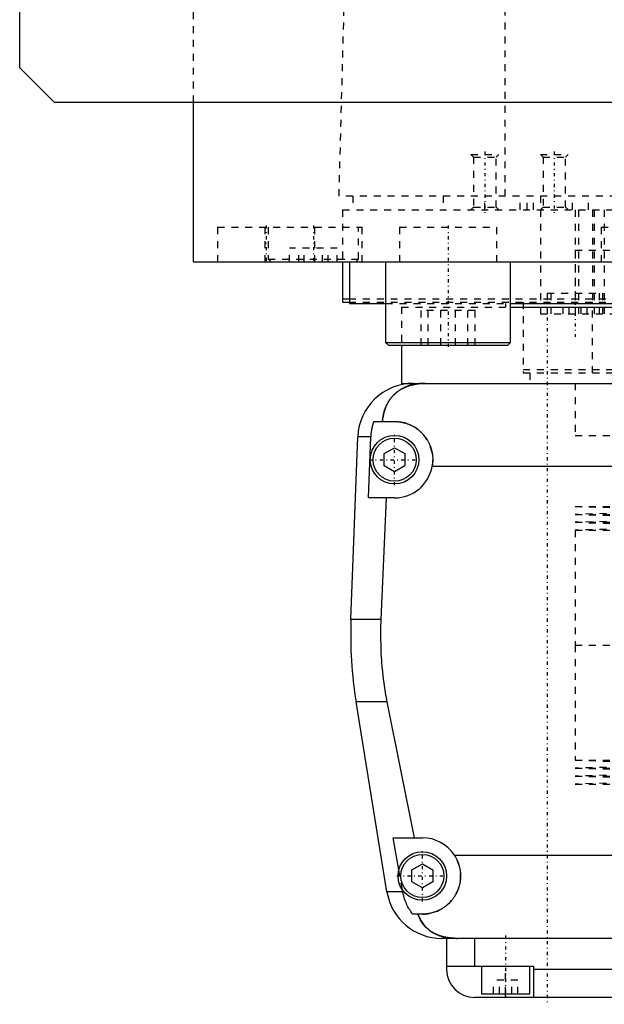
# Model space of a CAD drawing. Extents: x -125 to 125, y -136 to 719.
# Tile 1 of 12: x -125 to -41, y -82 to 60. Entities that reach past the tile are written whole.
import ezdxf

# ---------------------------------------------------------------- set-up
doc = ezdxf.new("R2010")
doc.units = 0
doc.linetypes.add('CENTER', pattern=[1.5, 0.45, -0.5, 0.05, -0.5])
doc.linetypes.add('DASHED', pattern=[2, 1, -1])
for name, color, linetype in [('AM_0', 7, 'CONTINUOUS'), ('AM_3', 7, 'DASHED'), ('AM_7', 7, 'CENTER')]:
    doc.layers.add(name, color=color, linetype=linetype)

msp = doc.modelspace()

# ---------------------------------------------------------------- linework, layer by layer
at = {"layer": 'AM_0', "color": 7, "linetype": 'CONTINUOUS'}
for p, q in [((-125, 53), (-125, 383)), ((-120, 48), (-125, 53)), ((120, 48), (-120, 48)), ((-100, 48), (-100, 25)), ((-100, 25), (100, 25)), ((-88.79, 25.01), (-88.79, 25)), ((-78.5, 25), (-78.5, 19.2)), ((-77.5, 25), (-77.5, 19)), ((-72.29, 25), (-72.29, 13.4)), ((-54.29, 13.4), (-54.29, 25)), ((-78.5, 19.7), (-77.56, 19.7)), ((-78.5, 19.2), (-77.56, 19.2)), ((-77.5, 19), (-72.29, 19)), ((-54.3, 18.5), (54.3, 18.5)), ((-54.29, 19), (54.29, 19)), ((-72.29, 13.4), (-71.89, 13)), ((-72.29, 13.4), (-54.29, 13.4)), ((-71.89, 13), (-54.69, 13)), ((-70, 13), (-70, 7.5)), ((-54.69, 13), (-54.29, 13.4)), ((-70, 7.5), (-66.56, 7.5)), ((-68.3, 7.5), (68.3, 7.5)), ((-73.97, 2), (-71, 2)), ((-77.28, -26.54), (-76.29, -0.2)), ((-74.4, -0.2), (-76.29, -0.2)), ((-74.75, -9), (-74.4, -0.2)), ((-72.5, -2.63), (-71, -1.77)), ((-72.5, -4.37), (-72.5, -2.63)), ((-71, -1.77), (-69.5, -2.63)), ((-69.5, -2.63), (-69.5, -4.37)), ((-71, -5.23), (-72.5, -4.37)), ((-69.5, -4.37), (-71, -5.23)), ((65.59, -4.5), (-65.59, -4.5)), ((-71, -9), (-74.75, -9)), ((-72.2, -9), (-72.97, -26.54)), ((-72.97, -26.54), (-77.28, -26.54)), ((-72.1, -65.78), (-76.54, -38.4)), ((-72.1, -38.4), (-76.54, -38.4)), ((-72.1, -38.4), (-68.19, -58)), ((-70.39, -62.62), (-71.21, -58)), ((-71.21, -58), (-67, -58)), ((-62.39, -60.5), (62.39, -60.5)), ((-68.5, -62.63), (-67, -61.77)), ((-67, -61.77), (-65.5, -62.63)), ((-68.5, -64.37), (-68.5, -62.63)), ((-65.5, -62.63), (-65.5, -64.37)), ((-67, -65.23), (-68.5, -64.37)), ((-65.5, -64.37), (-67, -65.23)), ((-69.82, -65.78), (-72.1, -65.78)), ((-69.82, -65.78), (-69.87, -65.5)), ((-67, -69), (-68.39, -69)), ((64.2, -72.5), (-64.2, -72.5)), ((-63.5, -72.5), (-63.5, -77)), ((-59.5, -72.5), (-59.5, -76.5)), ((-63.5, -76.5), (-51, -76.5)), ((-58.5, -76.5), (-58.5, -80.5)), ((-51.5, -80.5), (-51.5, -76.5)), ((-51, -76.5), (-51, -81)), ((51, -77), (-51, -77)), ((-58.5, -80.5), (-51.5, -80.5)), ((-55, -81), (-55, -80.5)), ((59.5, -81), (-59.5, -81))]:
    msp.add_line(p, q, dxfattribs=at)
for points in [[(-66.56, 7.5, 0), (-66.61, 7.5, 0), (-66.7, 7.5, 0), (-66.8, 7.5, 0), (-66.84, 7.5, 0), (-66.89, 7.49, 0), (-66.98, 7.49, 0), (-67.08, 7.49, 0), (-67.17, 7.48, 0), (-67.26, 7.47, 0), (-67.35, 7.47, 0), (-67.4, 7.46, 0), (-67.45, 7.46, 0), (-67.54, 7.45, 0), (-67.63, 7.44, 0), (-67.72, 7.42, 0), (-67.82, 7.41, 0), (-67.91, 7.4, 0), (-67.95, 7.39, 0), (-68, 7.38, 0), (-68.09, 7.37, 0), (-68.18, 7.35, 0), (-68.23, 7.34, 0), (-68.27, 7.33, 0), (-68.36, 7.31, 0), (-68.45, 7.29, 0), (-68.49, 7.28, 0), (-68.53, 7.27, 0), (-68.62, 7.24, 0), (-68.71, 7.22, 0), (-68.79, 7.2, 0), (-68.88, 7.17, 0), (-68.96, 7.14, 0), (-69, 7.13, 0), (-69.04, 7.11, 0), (-69.13, 7.08, 0), (-69.21, 7.05, 0), (-69.29, 7.02, 0), (-69.37, 6.99, 0), (-69.45, 6.96, 0), (-69.49, 6.94, 0), (-69.53, 6.92, 0), (-69.6, 6.89, 0), (-69.68, 6.85, 0), (-69.76, 6.81, 0), (-69.83, 6.77, 0), (-69.91, 6.74, 0), (-69.94, 6.72, 0), (-69.98, 6.69, 0), (-70.05, 6.65, 0), (-70.12, 6.61, 0), (-70.19, 6.57, 0), (-70.26, 6.52, 0), (-70.33, 6.48, 0), (-70.37, 6.46, 0), (-70.4, 6.43, 0), (-70.47, 6.39, 0), (-70.53, 6.34, 0), (-70.6, 6.29, 0), (-70.66, 6.24, 0), (-70.72, 6.19, 0), (-70.75, 6.17, 0), (-70.78, 6.14, 0), (-70.84, 6.09, 0), (-70.9, 6.04, 0), (-70.93, 6.01, 0), (-70.96, 5.98, 0), (-71.02, 5.93, 0), (-71.08, 5.87, 0), (-71.1, 5.85, 0), (-71.13, 5.82, 0), (-71.19, 5.76, 0), (-71.24, 5.71, 0), (-71.29, 5.65, 0), (-71.34, 5.59, 0), (-71.4, 5.53, 0), (-71.42, 5.5, 0), (-71.45, 5.47, 0), (-71.5, 5.41, 0), (-71.54, 5.35, 0), (-71.59, 5.28, 0), (-71.64, 5.22, 0), (-71.68, 5.16, 0), (-71.71, 5.12, 0), (-71.73, 5.09, 0), (-71.77, 5.02, 0), (-71.82, 4.96, 0), (-71.86, 4.89, 0), (-71.9, 4.82, 0), (-71.94, 4.75, 0), (-71.96, 4.72, 0), (-71.98, 4.68, 0), (-72.02, 4.61, 0), (-72.06, 4.54, 0), (-72.1, 4.46, 0), (-72.13, 4.39, 0), (-72.17, 4.32, 0), (-72.18, 4.28, 0), (-72.2, 4.24, 0), (-72.24, 4.16, 0), (-72.27, 4.09, 0), (-72.3, 4.01, 0), (-72.33, 3.93, 0), (-72.36, 3.85, 0), (-72.37, 3.81, 0), (-72.39, 3.77, 0), (-72.42, 3.69, 0), (-72.44, 3.61, 0), (-72.46, 3.57, 0), (-72.47, 3.52, 0), (-72.49, 3.44, 0), (-72.52, 3.36, 0), (-72.53, 3.32, 0), (-72.54, 3.27, 0), (-72.56, 3.19, 0), (-72.58, 3.1, 0), (-72.6, 3.02, 0), (-72.62, 2.93, 0), (-72.63, 2.84, 0), (-72.64, 2.8, 0), (-72.65, 2.76, 0), (-72.66, 2.67, 0), (-72.68, 2.58, 0), (-72.72, 2.27, 0), (-72.74, 2, 0)], [(-74.4, -0.2, 0), (-74.39, -0.14, 0), (-74.39, -0.02, 0), (-74.38, 0.1, 0), (-74.37, 0.16, 0), (-74.37, 0.23, 0), (-74.35, 0.35, 0), (-74.34, 0.47, 0), (-74.32, 0.6, 0), (-74.3, 0.72, 0), (-74.28, 0.85, 0), (-74.27, 0.91, 0), (-74.26, 0.97, 0), (-74.23, 1.1, 0), (-74.2, 1.22, 0), (-74.17, 1.34, 0), (-74.14, 1.47, 0), (-74.1, 1.59, 0), (-74.09, 1.65, 0), (-74.07, 1.71, 0), (-74.03, 1.83, 0), (-73.99, 1.94, 0), (-73.97, 2, 0)], [(-71, 2, 0), (-70.96, 2, 0), (-70.87, 2, 0), (-70.78, 2, 0), (-70.73, 1.99, 0), (-70.69, 1.99, 0), (-70.6, 1.99, 0), (-70.51, 1.98, 0), (-70.42, 1.97, 0), (-70.33, 1.96, 0), (-70.24, 1.95, 0), (-70.19, 1.94, 0), (-70.15, 1.93, 0), (-70.06, 1.92, 0), (-69.97, 1.9, 0), (-69.88, 1.88, 0), (-69.79, 1.86, 0), (-69.7, 1.84, 0), (-69.65, 1.83, 0), (-69.61, 1.82, 0), (-69.52, 1.8, 0), (-69.43, 1.77, 0), (-69.38, 1.76, 0), (-69.34, 1.74, 0), (-69.25, 1.72, 0), (-69.17, 1.69, 0), (-69.12, 1.67, 0), (-69.08, 1.65, 0), (-68.99, 1.62, 0), (-68.91, 1.59, 0), (-68.82, 1.55, 0), (-68.74, 1.51, 0), (-68.66, 1.48, 0), (-68.61, 1.46, 0), (-68.57, 1.44, 0), (-68.49, 1.39, 0), (-68.41, 1.35, 0), (-68.33, 1.31, 0), (-68.25, 1.26, 0), (-68.17, 1.22, 0), (-68.14, 1.2, 0), (-68.1, 1.17, 0), (-68.02, 1.12, 0), (-67.95, 1.07, 0), (-67.87, 1.02, 0), (-67.8, 0.97, 0), (-67.73, 0.92, 0), (-67.69, 0.89, 0), (-67.66, 0.87, 0), (-67.59, 0.81, 0), (-67.52, 0.76, 0), (-67.45, 0.7, 0), (-67.39, 0.65, 0), (-67.32, 0.59, 0), (-67.29, 0.56, 0), (-67.26, 0.53, 0), (-67.2, 0.47, 0), (-67.14, 0.41, 0), (-67.08, 0.35, 0), (-67.02, 0.29, 0), (-66.96, 0.23, 0), (-66.93, 0.2, 0), (-66.9, 0.17, 0), (-66.84, 0.1, 0), (-66.79, 0.04, 0), (-66.76, 0, 0), (-66.73, -0.03, 0), (-66.68, -0.1, 0), (-66.62, -0.17, 0), (-66.6, -0.2, 0), (-66.57, -0.24, 0), (-66.52, -0.31, 0), (-66.47, -0.38, 0), (-66.42, -0.45, 0), (-66.37, -0.53, 0), (-66.32, -0.6, 0), (-66.3, -0.64, 0), (-66.28, -0.68, 0), (-66.23, -0.76, 0), (-66.19, -0.83, 0), (-66.15, -0.91, 0), (-66.11, -0.99, 0), (-66.06, -1.07, 0), (-66.05, -1.11, 0), (-66.03, -1.15, 0), (-65.99, -1.23, 0), (-65.95, -1.32, 0), (-65.92, -1.4, 0), (-65.88, -1.48, 0), (-65.85, -1.57, 0), (-65.84, -1.61, 0), (-65.82, -1.65, 0), (-65.79, -1.74, 0), (-65.76, -1.82, 0), (-65.74, -1.91, 0), (-65.71, -1.99, 0), (-65.69, -2.08, 0), (-65.68, -2.12, 0), (-65.66, -2.17, 0), (-65.64, -2.25, 0), (-65.62, -2.34, 0), (-65.61, -2.43, 0), (-65.59, -2.52, 0), (-65.57, -2.6, 0), (-65.57, -2.65, 0), (-65.56, -2.69, 0), (-65.55, -2.78, 0), (-65.54, -2.87, 0), (-65.53, -2.91, 0), (-65.53, -2.96, 0), (-65.52, -3.04, 0), (-65.51, -3.13, 0), (-65.51, -3.18, 0), (-65.51, -3.22, 0), (-65.5, -3.31, 0), (-65.5, -3.39, 0), (-65.5, -3.48, 0), (-65.5, -3.57, 0), (-65.5, -3.65, 0), (-65.5, -3.7, 0), (-65.51, -3.74, 0), (-65.51, -3.83, 0), (-65.52, -3.92, 0), (-65.52, -4.01, 0), (-65.53, -4.1, 0), (-65.54, -4.19, 0), (-65.55, -4.23, 0), (-65.55, -4.28, 0), (-65.57, -4.37, 0), (-65.58, -4.46, 0), (-65.59, -4.5, 0)], [(-72.97, -26.54, 0), (-72.99, -26.87, 0), (-73.01, -27.51, 0), (-73.02, -28.16, 0), (-73.02, -28.47, 0), (-73.02, -28.79, 0), (-73.02, -29.43, 0), (-73, -30.07, 0), (-72.98, -30.72, 0), (-72.96, -31.37, 0), (-72.92, -32.03, 0), (-72.9, -32.36, 0), (-72.87, -32.69, 0), (-72.82, -33.35, 0), (-72.75, -34.02, 0), (-72.68, -34.69, 0), (-72.59, -35.36, 0), (-72.5, -36.04, 0), (-72.45, -36.38, 0), (-72.4, -36.71, 0), (-72.29, -37.39, 0), (-72.17, -38.06, 0), (-72.1, -38.4, 0)], [(-62.39, -60.5, 0), (-62.36, -60.55, 0), (-62.3, -60.65, 0), (-62.24, -60.74, 0), (-62.21, -60.79, 0), (-62.18, -60.84, 0), (-62.13, -60.95, 0), (-62.08, -61.05, 0), (-62.03, -61.15, 0), (-61.98, -61.26, 0), (-61.93, -61.36, 0), (-61.91, -61.41, 0), (-61.89, -61.47, 0), (-61.85, -61.57, 0), (-61.81, -61.68, 0), (-61.77, -61.79, 0), (-61.74, -61.9, 0), (-61.71, -62.01, 0), (-61.69, -62.06, 0), (-61.68, -62.12, 0), (-61.65, -62.23, 0), (-61.62, -62.34, 0), (-61.61, -62.39, 0), (-61.6, -62.45, 0), (-61.58, -62.56, 0), (-61.56, -62.66, 0), (-61.56, -62.72, 0), (-61.55, -62.77, 0), (-61.53, -62.88, 0), (-61.52, -62.99, 0), (-61.51, -63.1, 0), (-61.51, -63.21, 0), (-61.5, -63.31, 0), (-61.5, -63.37, 0), (-61.5, -63.42, 0), (-61.5, -63.52, 0), (-61.5, -63.63, 0), (-61.5, -63.73, 0), (-61.51, -63.84, 0), (-61.52, -63.95, 0), (-61.52, -64, 0), (-61.53, -64.05, 0), (-61.54, -64.16, 0), (-61.55, -64.26, 0), (-61.57, -64.37, 0), (-61.59, -64.47, 0), (-61.61, -64.58, 0), (-61.62, -64.63, 0), (-61.63, -64.69, 0), (-61.65, -64.79, 0), (-61.68, -64.9, 0), (-61.71, -65, 0), (-61.74, -65.1, 0), (-61.77, -65.21, 0), (-61.79, -65.26, 0), (-61.81, -65.31, 0), (-61.84, -65.41, 0), (-61.88, -65.51, 0), (-61.92, -65.61, 0), (-61.96, -65.71, 0), (-62.01, -65.81, 0), (-62.03, -65.86, 0), (-62.05, -65.9, 0), (-62.1, -66, 0), (-62.15, -66.1, 0), (-62.18, -66.14, 0), (-62.2, -66.19, 0), (-62.26, -66.28, 0), (-62.31, -66.37, 0), (-62.34, -66.42, 0), (-62.37, -66.46, 0), (-62.43, -66.55, 0), (-62.49, -66.64, 0), (-62.55, -66.73, 0), (-62.61, -66.81, 0), (-62.67, -66.9, 0), (-62.71, -66.94, 0), (-62.74, -66.98, 0), (-62.81, -67.06, 0), (-62.87, -67.14, 0), (-62.94, -67.21, 0), (-63.01, -67.29, 0), (-63.09, -67.36, 0), (-63.12, -67.4, 0), (-63.16, -67.44, 0), (-63.23, -67.51, 0), (-63.31, -67.58, 0), (-63.38, -67.64, 0), (-63.46, -67.71, 0), (-63.55, -67.78, 0), (-63.59, -67.81, 0), (-63.63, -67.85, 0), (-63.71, -67.91, 0), (-63.8, -67.97, 0), (-63.89, -68.04, 0), (-63.98, -68.1, 0), (-64.07, -68.15, 0), (-64.12, -68.18, 0), (-64.16, -68.21, 0), (-64.26, -68.27, 0), (-64.36, -68.32, 0), (-64.45, -68.37, 0), (-64.55, -68.43, 0), (-64.65, -68.47, 0), (-64.7, -68.5, 0), (-64.76, -68.52, 0), (-64.86, -68.57, 0), (-64.96, -68.61, 0), (-65.02, -68.63, 0), (-65.07, -68.65, 0), (-65.17, -68.69, 0), (-65.28, -68.72, 0), (-65.34, -68.74, 0), (-65.39, -68.76, 0), (-65.5, -68.79, 0), (-65.61, -68.82, 0), (-65.72, -68.85, 0), (-65.83, -68.87, 0), (-65.94, -68.9, 0), (-66, -68.91, 0), (-66.05, -68.92, 0), (-66.16, -68.94, 0), (-66.27, -68.95, 0), (-66.39, -68.97, 0), (-66.5, -68.98, 0), (-66.61, -68.99, 0), (-66.67, -68.99, 0), (-66.72, -68.99, 0), (-66.83, -69, 0), (-66.94, -69, 0), (-67, -69, 0)], [(-68.39, -69, 0), (-68.45, -68.92, 0), (-68.56, -68.77, 0), (-68.67, -68.61, 0), (-68.72, -68.53, 0), (-68.77, -68.45, 0), (-68.88, -68.28, 0), (-68.98, -68.11, 0), (-69.07, -67.93, 0), (-69.17, -67.75, 0), (-69.26, -67.57, 0), (-69.3, -67.47, 0), (-69.34, -67.38, 0), (-69.42, -67.19, 0), (-69.49, -67.01, 0), (-69.55, -66.83, 0), (-69.61, -66.65, 0), (-69.66, -66.46, 0), (-69.69, -66.37, 0), (-69.71, -66.27, 0), (-69.76, -66.08, 0), (-69.8, -65.88, 0), (-69.82, -65.78, 0)], [(-67.64, -69, 0), (-67.57, -69.19, 0), (-67.42, -69.55, 0), (-67.24, -69.89, 0), (-67.14, -70.05, 0), (-67.04, -70.21, 0), (-66.82, -70.51, 0), (-66.59, -70.78, 0), (-66.32, -71.04, 0), (-66.16, -71.19, 0), (-66.11, -71.23, 0), (-66.07, -71.27, 0), (-66.04, -71.29, 0), (-66.02, -71.31, 0), (-65.97, -71.34, 0), (-65.92, -71.38, 0), (-65.87, -71.42, 0), (-65.81, -71.45, 0), (-65.76, -71.49, 0), (-65.73, -71.51, 0), (-65.71, -71.53, 0), (-65.65, -71.56, 0), (-65.6, -71.6, 0), (-65.57, -71.61, 0), (-65.54, -71.63, 0), (-65.49, -71.66, 0), (-65.43, -71.69, 0), (-65.4, -71.71, 0), (-65.38, -71.73, 0), (-65.32, -71.76, 0), (-65.26, -71.79, 0), (-65.2, -71.82, 0), (-65.14, -71.85, 0), (-65.08, -71.88, 0), (-65.05, -71.89, 0), (-65.02, -71.91, 0), (-64.96, -71.93, 0), (-64.9, -71.96, 0), (-64.83, -71.99, 0), (-64.77, -72.01, 0), (-64.71, -72.04, 0), (-64.68, -72.05, 0), (-64.64, -72.06, 0), (-64.58, -72.09, 0), (-64.52, -72.11, 0), (-64.45, -72.13, 0), (-64.39, -72.15, 0), (-64.32, -72.17, 0), (-64.29, -72.18, 0), (-64.25, -72.19, 0), (-64.19, -72.21, 0), (-64.12, -72.23, 0), (-64.05, -72.25, 0), (-63.98, -72.27, 0), (-63.92, -72.28, 0), (-63.88, -72.29, 0), (-63.85, -72.3, 0), (-63.78, -72.31, 0), (-63.71, -72.33, 0), (-63.64, -72.34, 0), (-63.57, -72.36, 0), (-63.5, -72.37, 0), (-63.46, -72.38, 0), (-63.43, -72.38, 0), (-63.36, -72.39, 0), (-63.28, -72.41, 0), (-63.25, -72.41, 0), (-63.21, -72.42, 0), (-63.14, -72.43, 0), (-63.07, -72.43, 0), (-63.03, -72.44, 0), (-62.99, -72.44, 0), (-62.92, -72.45, 0), (-62.85, -72.46, 0), (-62.77, -72.46, 0), (-62.7, -72.47, 0), (-62.63, -72.48, 0), (-62.59, -72.48, 0), (-62.55, -72.48, 0), (-62.48, -72.49, 0), (-62.41, -72.49, 0), (-62.15, -72.5, 0), (-61.92, -72.5, 0)]]:
    msp.add_polyline3d(points, dxfattribs=at)
for centre, radius in [((-71, -3.5), 3.5), ((-71, -3.5), 3.1), ((-67, -63.5), 3.5), ((-67, -63.5), 3.1)]:
    msp.add_circle(centre, radius, dxfattribs=at)
for centre, radius, start, end in [((-68.3, -0.5), 8, 90, 177.861), ((-71, -3.5), 5.5, 270, 349.5243), ((-17.32, -28.78), 60, 177.861, 189.225), ((-67, -63.5), 5.5, 33.0557, 90), ((-64.2, -64.5), 8, 189.225, 270), ((-59.5, -77), 4, 180, 270)]:
    msp.add_arc(centre, radius, start, end, dxfattribs=at)
at = {"layer": 'AM_3', "color": 6, "linetype": 'DASHED'}
for p, q in [((-100, 363), (-100, 48)), ((-55.06, 34.5), (-55.06, 116.6)), ((-79, 34.5), (-76.83, 115.63)), ((-60, 40.5), (-59.62, 40.12)), ((-60, 40.5), (-56, 40.5)), ((-59.62, 40.12), (-59.62, 32.88)), ((-59.62, 40.12), (-56.38, 40.12)), ((-56.38, 40.12), (-56, 40.5)), ((-56.38, 32.88), (-56.38, 40.12)), ((-50, 40.5), (-49.62, 40.12)), ((-50, 40.5), (-46, 40.5)), ((-49.62, 40.12), (-49.62, 32.88)), ((-49.62, 40.12), (-46.38, 40.12)), ((-46.38, 40.12), (-46, 40.5)), ((-46.38, 32.88), (-46.38, 40.12)), ((79, 34.5), (-79, 34.5)), ((-77, 34.5), (-77, 32.5)), ((-64, 34.5), (-64, 32.5)), ((-58, 32.5), (-58, 34.5)), ((-52.9, 32.5), (-52.9, 34.5)), ((-51.9, 32.5), (-51.9, 34.5)), ((-51, 32.5), (-51, 34.5)), ((-50, 34.5), (-50, 17.5)), ((-45.38, 32.5), (-45.38, 34.5)), ((-43.08, 32.5), (-43.08, 34.5)), ((-59.62, 32.88), (-60, 32.5)), ((-59.62, 32.88), (-56.38, 32.88)), ((-56, 32.5), (-56.38, 32.88)), ((-49.62, 32.88), (-50, 32.5)), ((-49.62, 32.88), (-46.38, 32.88)), ((-46, 32.5), (-46.38, 32.88)), ((-78.5, 32.5), (78.5, 32.5)), ((-78.5, 32.5), (-78.5, 25)), ((-45, 32.5), (-45, 17.5)), ((-44.5, 32.5), (-44.5, 17.5)), ((-42.5, 32.5), (-42.5, 19.2)), ((-42.23, 32.5), (-42.23, 17.5)), ((-40.83, 32.5), (-40.83, 17.5)), ((-96.5, 30), (-96.5, 25)), ((-96.5, 30), (-75.69, 30)), ((-89.69, 30), (-89.69, 25)), ((-89.19, 30), (-89.19, 25.4)), ((-82.5, 25), (-82.5, 30)), ((-76.19, 25.4), (-76.19, 30)), ((-75.69, 25), (-75.69, 30)), ((-70.29, 30), (-70.29, 25)), ((-70.29, 30), (-56.29, 30)), ((-56.29, 25), (-56.29, 30)), ((-41.25, 30), (-41.25, 25)), ((-41.25, 30), (-27.25, 30)), ((-86.12, 25), (-86.12, 27)), ((-79.25, 27), (-86.12, 27)), ((-84.8, 25), (-84.8, 27)), ((-84.01, 25), (-84.01, 27)), ((-81.36, 25), (-81.36, 27)), ((-80.58, 25), (-80.58, 27)), ((-79.25, 25), (-79.25, 27)), ((-45, 26.7), (45, 26.7)), ((-45, 26.7), (-45, 19.2)), ((-89.19, 25.4), (-88.79, 25.01)), ((-89.19, 25.4), (-76.19, 25.4)), ((-76.59, 25), (-76.19, 25.4)), ((-49, 20.5), (-49, 17.5)), ((-49, 20.5), (-41, 20.5)), ((-48.5, 20.5), (-48.5, 17.5)), ((-41.5, 17.5), (-41.5, 20.5)), ((-41, 17.5), (-41, 20.5)), ((-77.56, 19.7), (77.56, 19.7)), ((-77.56, 19.2), (77.56, 19.2)), ((-72.29, 19), (-54.29, 19)), ((-70, 18.5), (-70, 13)), ((-70, 18.5), (-54.3, 18.5)), ((-55, 19), (-55, 18.5)), ((-52.5, 19.2), (-52.5, 9)), ((-46.73, 17.5), (-46.73, 18.5)), ((-45.87, 17.5), (-45.87, 18.5)), ((-44.13, 17.5), (-44.13, 18.5)), ((-43.27, 17.5), (-43.27, 18.5)), ((-42.5, 9), (-42.5, 19.2)), ((-67.19, 13), (-67.19, 18)), ((-59.38, 18), (-67.19, 18)), ((-66.14, 13), (-66.14, 18)), ((-64.33, 13), (-64.33, 18)), ((-62.24, 13), (-62.24, 18)), ((-60.43, 13), (-60.43, 18)), ((-59.38, 13), (-59.38, 18)), ((-50, 17.5), (50, 17.5)), ((-52.5, 9.5), (52.5, 9.5)), ((-52.5, 9), (52.5, 9)), ((-51.5, 9), (-51.5, 7.5)), ((-45, 7.5), (-45, 0)), ((-45, 7.5), (-45, 0)), ((-45, 0), (0, 0)), ((-45, -10.25), (-22.5, -10.82)), ((-45, -10.25), (45, -10.25)), ((-22.5, -10.82), (-45, -11.39)), ((-45, -11.39), (-22.5, -11.96)), ((-45, -11.39), (45, -11.39)), ((-22.5, -11.96), (-45, -12.53)), ((-45, -12.53), (-22.5, -13.1)), ((-45, -12.53), (45, -12.53)), ((-22.5, -13.1), (-45, -13.67)), ((-45, -13.67), (-45, -30.25)), ((-45, -13.67), (45, -13.67)), ((-45, -30.25), (45, -30.25)), ((-45, -30.25), (-45, -46.83)), ((-45, -30.25), (0, -30.25)), ((-45, -46.83), (-22.5, -47.4)), ((-45, -46.83), (45, -46.83)), ((-22.5, -47.4), (-45, -47.97)), ((-45, -47.97), (-22.5, -48.54)), ((-45, -47.97), (45, -47.97)), ((-22.5, -48.54), (-45, -49.11)), ((-45, -49.11), (-22.5, -49.68)), ((-45, -49.11), (45, -49.11)), ((-22.5, -49.68), (-45, -50.25)), ((-45, -50.25), (45, -50.25)), ((-69.87, -65.5), (-70.39, -62.62)), ((-55, -80.5), (-55, -76.5)), ((-56.73, -80.5), (-56.73, -78.5)), ((-53.27, -78.5), (-56.73, -78.5)), ((-55.87, -80.5), (-55.87, -78.5)), ((-54.13, -80.5), (-54.13, -78.5)), ((-53.27, -80.5), (-53.27, -78.5))]:
    msp.add_line(p, q, dxfattribs=at)
for points in [[(-72.74, 2, 0), (-72.74, 2.05, 0), (-72.73, 2.14, 0), (-72.72, 2.23, 0), (-72.72, 2.27, 0), (-72.71, 2.32, 0), (-72.7, 2.41, 0), (-72.69, 2.5, 0), (-72.68, 2.59, 0), (-72.66, 2.68, 0), (-72.65, 2.76, 0), (-72.64, 2.81, 0), (-72.63, 2.85, 0), (-72.61, 2.94, 0), (-72.6, 3.03, 0), (-72.58, 3.11, 0), (-72.56, 3.2, 0), (-72.54, 3.28, 0), (-72.52, 3.33, 0), (-72.51, 3.37, 0), (-72.49, 3.45, 0), (-72.46, 3.53, 0), (-72.45, 3.58, 0), (-72.44, 3.62, 0), (-72.41, 3.7, 0), (-72.39, 3.78, 0), (-72.37, 3.82, 0), (-72.36, 3.86, 0), (-72.33, 3.94, 0), (-72.3, 4.01, 0), (-72.27, 4.09, 0), (-72.23, 4.17, 0), (-72.2, 4.24, 0), (-72.18, 4.28, 0), (-72.17, 4.32, 0), (-72.13, 4.39, 0), (-72.1, 4.46, 0), (-72.06, 4.54, 0), (-72.02, 4.61, 0), (-71.98, 4.68, 0), (-71.96, 4.71, 0), (-71.94, 4.75, 0), (-71.9, 4.82, 0), (-71.86, 4.89, 0), (-71.82, 4.95, 0), (-71.78, 5.02, 0), (-71.73, 5.08, 0), (-71.71, 5.12, 0), (-71.69, 5.15, 0), (-71.64, 5.21, 0), (-71.6, 5.28, 0), (-71.55, 5.34, 0), (-71.5, 5.4, 0), (-71.45, 5.46, 0), (-71.43, 5.49, 0), (-71.4, 5.52, 0), (-71.35, 5.58, 0), (-71.3, 5.64, 0), (-71.25, 5.7, 0), (-71.19, 5.75, 0), (-71.14, 5.81, 0), (-71.11, 5.84, 0), (-71.08, 5.87, 0), (-71.03, 5.92, 0), (-70.97, 5.98, 0), (-70.94, 6, 0), (-70.91, 6.03, 0), (-70.85, 6.08, 0), (-70.79, 6.13, 0), (-70.76, 6.16, 0), (-70.73, 6.18, 0), (-70.67, 6.23, 0), (-70.6, 6.28, 0), (-70.54, 6.33, 0), (-70.47, 6.38, 0), (-70.41, 6.43, 0), (-70.37, 6.45, 0), (-70.34, 6.47, 0), (-70.27, 6.52, 0), (-70.2, 6.56, 0), (-70.13, 6.61, 0), (-70.06, 6.65, 0), (-69.99, 6.69, 0), (-69.95, 6.71, 0), (-69.91, 6.73, 0), (-69.84, 6.77, 0), (-69.76, 6.81, 0), (-69.69, 6.85, 0), (-69.61, 6.88, 0), (-69.53, 6.92, 0), (-69.5, 6.94, 0), (-69.46, 6.95, 0), (-69.38, 6.99, 0), (-69.3, 7.02, 0), (-69.22, 7.05, 0), (-69.13, 7.08, 0), (-69.05, 7.11, 0), (-69.01, 7.13, 0), (-68.97, 7.14, 0), (-68.89, 7.17, 0), (-68.8, 7.19, 0), (-68.72, 7.22, 0), (-68.63, 7.24, 0), (-68.54, 7.27, 0), (-68.5, 7.28, 0), (-68.46, 7.29, 0), (-68.37, 7.31, 0), (-68.28, 7.33, 0), (-68.23, 7.34, 0), (-68.19, 7.35, 0), (-68.1, 7.36, 0), (-68.01, 7.38, 0), (-67.96, 7.39, 0), (-67.91, 7.4, 0), (-67.82, 7.41, 0), (-67.73, 7.42, 0), (-67.64, 7.44, 0), (-67.55, 7.45, 0), (-67.45, 7.46, 0), (-67.41, 7.46, 0), (-67.36, 7.47, 0), (-67.27, 7.47, 0), (-67.17, 7.48, 0), (-67.08, 7.49, 0), (-66.99, 7.49, 0), (-66.89, 7.49, 0), (-66.85, 7.5, 0), (-66.8, 7.5, 0), (-66.7, 7.5, 0), (-66.61, 7.5, 0), (-66.56, 7.5, 0)], [(-61.92, -72.5, 0), (-62.15, -72.5, 0), (-62.41, -72.49, 0), (-62.48, -72.49, 0), (-62.55, -72.48, 0), (-62.59, -72.48, 0), (-62.63, -72.48, 0), (-62.7, -72.47, 0), (-62.77, -72.46, 0), (-62.85, -72.46, 0), (-62.92, -72.45, 0), (-62.99, -72.44, 0), (-63.03, -72.44, 0), (-63.07, -72.43, 0), (-63.14, -72.43, 0), (-63.21, -72.42, 0), (-63.25, -72.41, 0), (-63.28, -72.41, 0), (-63.36, -72.39, 0), (-63.43, -72.38, 0), (-63.46, -72.38, 0), (-63.5, -72.37, 0), (-63.57, -72.36, 0), (-63.64, -72.34, 0), (-63.71, -72.33, 0), (-63.78, -72.31, 0), (-63.86, -72.3, 0), (-63.89, -72.29, 0), (-63.93, -72.28, 0), (-63.99, -72.26, 0), (-64.06, -72.25, 0), (-64.13, -72.23, 0), (-64.2, -72.21, 0), (-64.27, -72.19, 0), (-64.3, -72.18, 0), (-64.33, -72.17, 0), (-64.4, -72.15, 0), (-64.47, -72.13, 0), (-64.53, -72.1, 0), (-64.6, -72.08, 0), (-64.66, -72.06, 0), (-64.69, -72.04, 0), (-64.72, -72.03, 0), (-64.79, -72.01, 0), (-64.85, -71.98, 0), (-64.91, -71.95, 0), (-64.97, -71.93, 0), (-65.03, -71.9, 0), (-65.06, -71.89, 0), (-65.09, -71.87, 0), (-65.15, -71.84, 0), (-65.21, -71.81, 0), (-65.27, -71.78, 0), (-65.33, -71.75, 0), (-65.39, -71.72, 0), (-65.42, -71.7, 0), (-65.45, -71.69, 0), (-65.5, -71.65, 0), (-65.56, -71.62, 0), (-65.59, -71.6, 0), (-65.61, -71.59, 0), (-65.67, -71.55, 0), (-65.72, -71.52, 0), (-65.75, -71.5, 0), (-65.78, -71.48, 0), (-65.83, -71.44, 0), (-65.88, -71.41, 0), (-65.93, -71.37, 0), (-65.98, -71.33, 0), (-66.03, -71.29, 0), (-66.06, -71.27, 0), (-66.08, -71.25, 0), (-66.13, -71.21, 0), (-66.18, -71.17, 0), (-66.34, -71.03, 0), (-66.6, -70.77, 0), (-66.84, -70.49, 0), (-67.05, -70.19, 0), (-67.15, -70.03, 0), (-67.25, -69.87, 0), (-67.42, -69.54, 0), (-67.57, -69.18, 0), (-67.64, -69, 0)]]:
    msp.add_polyline3d(points, dxfattribs=at)
for centre, start, end in [((-71, -3.5), 349.5243, 90), ((-67, -63.5), 270, 33.0557)]:
    msp.add_arc(centre, 5.5, start, end, dxfattribs=at)
at = {"layer": 'AM_7', "color": 4, "linetype": 'CENTER'}
for p, q in [((-58, 40.9), (-58, 32.1)), ((-48, 40.9), (-48, 32.1)), ((-89.5, 30.25), (-89.5, 24.75)), ((-82.69, 30.25), (-82.69, 24.75)), ((-63.29, 30.25), (-63.29, 12.4)), ((-45, 20.8), (-45, 14.2)), ((-49, 17), (-49, -82)), ((-71, -7.18), (-71, 0.18)), ((-74.68, -3.5), (-67.33, -3.5)), ((-67, -67.17), (-67, -59.83)), ((-70.68, -63.5), (-63.33, -63.5)), ((-55, -72.1), (-55, -80.9))]:
    msp.add_line(p, q, dxfattribs=at)

doc.saveas('drawing.dxf')
